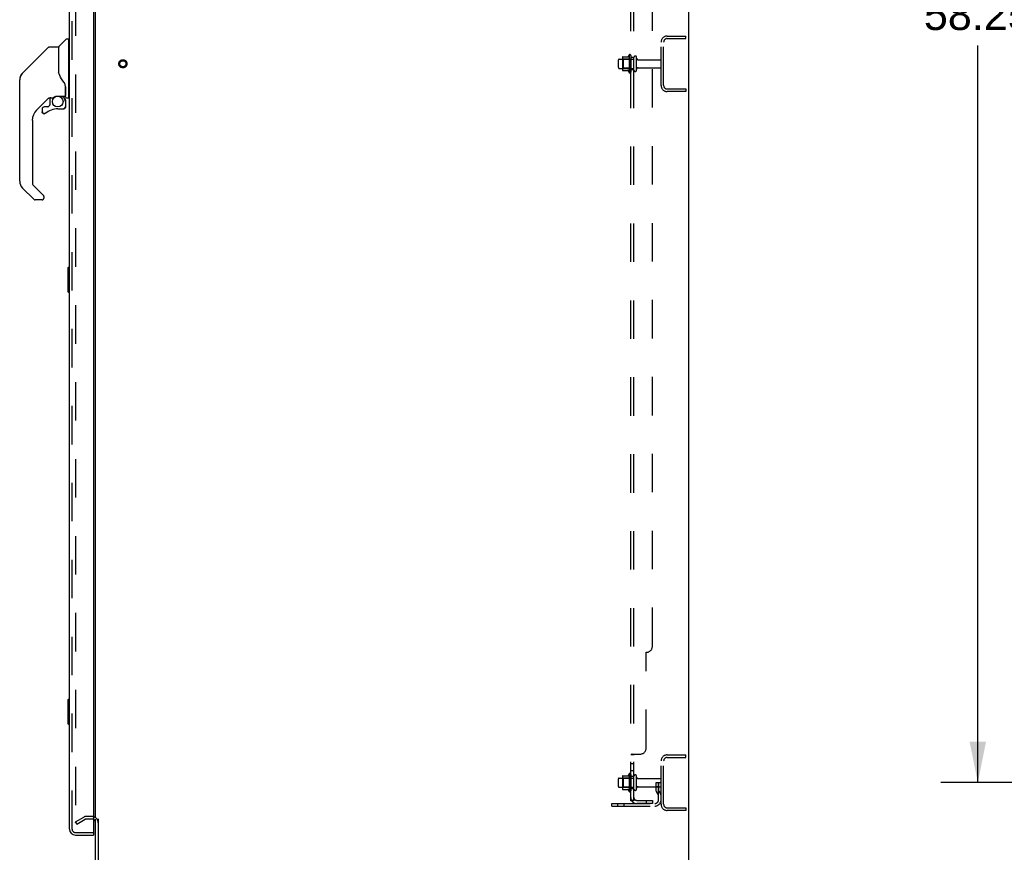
# Model space of a CAD drawing. Header units: inches. Extents: x 0 to 283, y 0 to 183.
# Tile 77 of 81: x 153 to 193, y 62 to 96. Entities that reach past the tile are written whole.
import ezdxf

# ---------------------------------------------------------------- set-up
doc = ezdxf.new("R2010")
doc.units = ezdxf.units.IN
doc.header["$LTSCALE"] = 15.583333
doc.header["$MEASUREMENT"] = 0
doc.linetypes.add('HIDDEN', pattern=[0.2, 0.1, -0.1])
doc.layers.get('0').update_dxf_attribs({"linetype": 'CONTINUOUS'})
for name, color, linetype in [('DEFAULT_2', 8, 'HIDDEN'), ('DIMENSIONS', 7, 'CONTINUOUS'), ('LEFTHAND_DOOR_ASSEMBLY', 7, 'CONTINUOUS'), ('RIGHTHAND_DOOR_ASSEMBLY', 7, 'CONTINUOUS'), ('SUBPANEL', 7, 'CONTINUOUS')]:
    doc.layers.add(name, color=color, linetype=linetype)
doc.styles.get("Standard").update_dxf_attribs({"font": 'arial.ttf'})
doc.dimstyles.new('DIMSTYLE_1', dxfattribs={"dimtxt": 1.25, "dimasz": 1.666667, "dimexe": 0.09, "dimexo": 0.07, "dimgap": 0.0375, "dimtad": 0, "dimtih": 1, "dimtoh": 1, "dimzin": 4, "dimdsep": 46, "dimtxsty": 'Standard', "dimblk": '_FILLED', "dimblk1": '_FILLED', "dimblk2": '_FILLED', "dimcen": 0.09, "dimadec": 3, "dimazin": 1, "dimtfac": 1, "dimtdec": 3, "dimtofl": 0, "dimtmove": 0, "dimatfit": 3, "dimldrblk": '_FILLED', "dimfxl": 0, "dimtolj": 1, "dimtzin": 4, "dimarcsym": 0})

# ---------------------------------------------------------------- blocks, each defined once
blk = doc.blocks.new('_FILLED')
at = {"color": 0, "linetype": 'ByBlock'}
blk.add_solid([(0, 0), (-1, 0.2), (-1, -0.2)], dxfattribs=at)
blk = doc.blocks.new('*D2')
at = {"layer": 'DIMENSIONS', "color": 2, "linetype": 'Continuous'}
for p, q in [((155.437, 121.149), (160.26, 121.149)), ((178.062, 121.149), (173.239, 121.149))]:
    blk.add_line(p, q, dxfattribs=at)
at = {"layer": 'DIMENSIONS', "color": 2, "linetype": 'Continuous', "xscale": 1.6666666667, "yscale": 1.6666666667, "zscale": 1.6666666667, "rotation": 180}
blk.add_blockref('_FILLED', (155.437, 121.149), dxfattribs=at)
at = {"layer": 'DIMENSIONS', "color": 2, "linetype": 'Continuous', "xscale": 1.6666666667, "yscale": 1.6666666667, "zscale": 1.6666666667}
blk.add_blockref('_FILLED', (178.062, 121.149), dxfattribs=at)
at = {"layer": 'DIMENSIONS', "color": 2, "linetype": 'Continuous', "insert": (166.749, 121.774), "char_height": 1.25, "width": 11.72862, "attachment_point": 2, "line_spacing_factor": 0.9}
blk.add_mtext('22.63 USABLE\\PDEPTH', dxfattribs=at)
blk = doc.blocks.new('*D4')
at = {"layer": 'DIMENSIONS', "color": 2, "linetype": 'Continuous'}
for p, q in [((202.088, 122.881), (190.611, 122.881)), ((192.111, 122.881), (192.111, 96.999)), ((192.111, 64.631), (192.111, 94.499)), ((202.088, 64.631), (190.611, 64.631))]:
    blk.add_line(p, q, dxfattribs=at)
at = {"layer": 'DIMENSIONS', "color": 2, "linetype": 'Continuous', "xscale": 1.6666666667, "yscale": 1.6666666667, "zscale": 1.6666666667}
for p, rotation in [((192.111, 122.881), 90), ((192.111, 64.631), 270)]:
    blk.add_blockref('_FILLED', p, dxfattribs=dict(at, rotation=rotation))
at = {"layer": 'DIMENSIONS', "color": 2, "linetype": 'Continuous', "insert": (192.111, 96.374), "char_height": 1.25, "width": 4.36803, "attachment_point": 2, "line_spacing_factor": 0.9}
blk.add_mtext('58.25', dxfattribs=at)

msp = doc.modelspace()

# ---------------------------------------------------------------- linework, layer by layer
at = {"color": 3, "linetype": 'Continuous'}
for p, q in [((180.391, 127.652), (180.391, 59.86)), ((156.391, 63.204), (156.391, 124.308)), ((156.391, 60.003), (156.391, 63.152)), ((156.495, 63.164), (156.495, 60.003))]:
    msp.add_line(p, q, dxfattribs=at)
msp.add_arc((156.248, 63.01), 0.142, 0, 63.5187, dxfattribs=at)
at = {"color": 7, "linetype": 'Continuous'}
msp.add_arc((156.248, 63.01), 0.246, 35.3272, 51.9227, dxfattribs=at)
at = {"layer": 'DEFAULT_2', "color": 8, "linetype": 'HIDDEN'}
for p, q in [((155.578, 124.491), (155.578, 63.022)), ((179.287, 92.878), (179.287, 94.635)), ((179.391, 92.878), (179.391, 94.635)), ((179.533, 94.881), (180.287, 94.881)), ((179.533, 94.777), (180.287, 94.777)), ((180.287, 94.777), (180.287, 94.881)), ((177.992, 94.112), (177.992, 93.4)), ((178.062, 94.09), (178.062, 93.422)), ((177.562, 93.599), (177.562, 93.914)), ((177.592, 93.944), (178.187, 93.944)), ((177.726, 94.012), (177.726, 93.501)), ((177.746, 93.94), (177.726, 93.96)), ((177.736, 94.034), (177.964, 94.034)), ((178.042, 93.94), (177.746, 93.94)), ((177.746, 93.94), (177.746, 93.573)), ((178.042, 93.94), (178.062, 93.96)), ((178.042, 93.94), (178.042, 93.573)), ((178.187, 93.499), (178.187, 94.014)), ((178.297, 93.499), (178.297, 94.014)), ((178.359, 93.921), (179.257, 93.921)), ((177.592, 93.569), (178.187, 93.569)), ((177.746, 93.573), (177.726, 93.553)), ((177.736, 93.479), (177.964, 93.479)), ((178.042, 93.573), (177.746, 93.573)), ((178.042, 93.573), (178.062, 93.553)), ((178.359, 93.591), (179.257, 93.591)), ((179.533, 92.735), (180.287, 92.735)), ((180.287, 92.631), (179.533, 92.631)), ((180.287, 92.735), (180.287, 92.631)), ((179.287, 63.753), (179.287, 65.51)), ((179.391, 63.753), (179.391, 65.51)), ((179.533, 65.756), (180.287, 65.756)), ((179.533, 65.652), (180.287, 65.652)), ((180.287, 65.652), (180.287, 65.756)), ((177.992, 64.987), (177.992, 64.275)), ((177.562, 64.474), (177.562, 64.789)), ((177.592, 64.819), (178.187, 64.819)), ((177.726, 64.887), (177.726, 64.376)), ((177.746, 64.815), (177.726, 64.835)), ((177.736, 64.909), (177.964, 64.909)), ((178.042, 64.815), (177.746, 64.815)), ((177.746, 64.815), (177.746, 64.448)), ((178.042, 64.815), (178.062, 64.835)), ((178.042, 64.815), (178.042, 64.448)), ((178.062, 64.965), (178.062, 64.297)), ((178.187, 64.374), (178.187, 64.889)), ((178.297, 64.374), (178.297, 64.889)), ((178.359, 64.796), (179.257, 64.796)), ((179.093, 64.631), (179.183, 64.631)), ((179.093, 64.291), (179.093, 64.631)), ((179.183, 64.631), (179.287, 64.631)), ((179.183, 63.93), (179.183, 64.631)), ((179.197, 64.291), (179.197, 64.631)), ((179.287, 64.631), (179.248, 64.631)), ((177.592, 64.444), (178.187, 64.444)), ((177.746, 64.448), (177.726, 64.428)), ((177.736, 64.354), (177.964, 64.354)), ((178.042, 64.448), (177.746, 64.448)), ((178.042, 64.448), (178.062, 64.428)), ((178.359, 64.466), (179.257, 64.466)), ((179.197, 64.456), (179.093, 64.456)), ((179.114, 64.224), (179.163, 64.156)), ((179.199, 64.285), (179.248, 64.217)), ((177.287, 63.788), (179.04, 63.788)), ((177.287, 63.684), (177.287, 63.788)), ((177.534, 63.684), (177.534, 63.788)), ((177.79, 63.684), (177.79, 63.788)), ((177.287, 63.684), (179.04, 63.684)), ((179.533, 63.61), (180.287, 63.61)), ((180.287, 63.506), (179.533, 63.506)), ((180.287, 63.61), (180.287, 63.506)), ((155.578, 63.042), (155.918, 63.238)), ((155.578, 63.042), (155.63, 62.952)), ((155.63, 62.952), (155.97, 63.148)), ((156.248, 63.256), (155.986, 63.256)), ((156.248, 63.152), (155.986, 63.152))]:
    msp.add_line(p, q, dxfattribs=at)
for points in [[(155.578, 63.022), (155.578, 63.02), (155.579, 63.017), (155.579, 63.015), (155.58, 63.013), (155.581, 63.011)], [(155.596, 63.002), (155.594, 63.002), (155.592, 63.002), (155.59, 63.003), (155.588, 63.004), (155.586, 63.005), (155.585, 63.006), (155.583, 63.008), (155.582, 63.009), (155.581, 63.011)], [(155.603, 63.004), (155.602, 63.003), (155.6, 63.002), (155.598, 63.002), (155.596, 63.002), (155.596, 63.002)]]:
    msp.add_lwpolyline(points, dxfattribs=at)
for radius in [0.164, 0.124]:
    msp.add_circle((157.495, 93.756), radius, dxfattribs=at)
for centre, radius, start, end in [((179.533, 94.635), 0.246, 90, 180), ((179.533, 94.635), 0.142, 90, 180), ((178.592, 93.756), 0.698, 149.3369, 156.0321), ((178.023, 94.09), 0.0384, 0, 145.5503), ((177.592, 93.914), 0.03, 90, 180), ((177.736, 94.024), 0.01, 90, 174.8062), ((177.867, 94.012), 0.141, 174.7919, 180), ((177.945, 94.044), 0.01, 270, 336.0321), ((178.242, 94.014), 0.055, 360, 180), ((178.359, 93.984), 0.0625, 180, 270), ((179.257, 93.891), 0.03, 360, 90), ((177.592, 93.599), 0.03, 180, 270), ((177.867, 93.501), 0.141, 180, 185.2081), ((177.736, 93.489), 0.01, 185.1938, 270), ((177.945, 93.469), 0.01, 23.9679, 90), ((178.592, 93.756), 0.698, 203.9679, 210.6631), ((178.023, 93.422), 0.0384, 214.4497, 360), ((178.242, 93.499), 0.055, 180, 0), ((178.359, 93.529), 0.0625, 90, 180), ((179.257, 93.621), 0.03, 270, 0), ((179.533, 92.878), 0.246, 180, 270), ((179.533, 92.878), 0.142, 180, 270), ((179.533, 65.51), 0.246, 90, 180), ((179.533, 65.51), 0.142, 90, 180), ((178.592, 64.631), 0.698, 149.3369, 156.0321), ((178.023, 64.965), 0.0384, 0, 145.5503), ((177.592, 64.789), 0.03, 90, 180), ((177.736, 64.899), 0.01, 90, 174.8062), ((177.867, 64.887), 0.141, 174.7919, 180), ((177.945, 64.919), 0.01, 270, 336.0321), ((178.242, 64.889), 0.055, 360, 180), ((178.359, 64.859), 0.0625, 180, 270), ((179.257, 64.766), 0.03, 360, 90), ((177.592, 64.474), 0.03, 180, 270), ((177.867, 64.376), 0.141, 180, 185.2081), ((177.736, 64.364), 0.01, 185.1938, 270), ((177.945, 64.344), 0.01, 23.9679, 90), ((178.592, 64.631), 0.698, 203.9679, 210.6631), ((178.023, 64.297), 0.0384, 214.4497, 360), ((178.242, 64.374), 0.055, 180, 0), ((178.359, 64.404), 0.0625, 90, 180), ((179.207, 64.291), 0.114, 180, 215.7539), ((179.207, 64.291), 0.01, 180, 215.7539), ((179.079, 64.095), 0.208, 0, 35.7539), ((179.257, 64.496), 0.03, 270, 0), ((179.04, 63.93), 0.246, 270, 360), ((179.04, 63.93), 0.142, 270, 360), ((179.079, 64.095), 0.104, 0, 35.7539), ((179.533, 63.753), 0.246, 180, 270), ((179.533, 63.753), 0.142, 180, 270), ((155.986, 63.119), 0.137, 90, 120), ((155.986, 63.119), 0.033, 90, 120), ((156.248, 63.01), 0.246, 51.9227, 90), ((156.248, 63.01), 0.142, 63.5187, 90), ((156.248, 63.01), 0.246, 0, 35.3272)]:
    msp.add_arc(centre, radius, start, end, dxfattribs=at)
at = {"layer": 'LEFTHAND_DOOR_ASSEMBLY', "color": 8, "linetype": 'HIDDEN'}
for p, q in [((155.437, 62.753), (155.437, 124.76)), ((155.579, 62.61), (156.292, 62.61))]:
    msp.add_line(p, q, dxfattribs=at)
at = {"layer": 'LEFTHAND_DOOR_ASSEMBLY', "color": 7, "linetype": 'Continuous'}
for centre, radius, start, end in [((153.711, 93.101), 0.394, 135, 159.0521), ((153.711, 93.101), 0.394, 171.936, 173.8586), ((155.148, 92.469), 0.0197, 270, 360), ((153.711, 88.998), 0.394, 180, 225), ((153.94, 88.323), 0.0787, 225, 270), ((154.223, 88.323), 0.0787, 270, 351.018)]:
    msp.add_arc(centre, radius, start, end, dxfattribs=at)
at = {"layer": 'LEFTHAND_DOOR_ASSEMBLY', "color": 8, "linetype": 'HIDDEN'}
msp.add_arc((155.579, 62.753), 0.142, 180, 270, dxfattribs=at)
at = {"layer": 'RIGHTHAND_DOOR_ASSEMBLY', "color": 3, "linetype": 'Continuous'}
for p, q in [((156.312, 124.882), (156.312, 62.63)), ((155.333, 62.753), (155.333, 124.76)), ((155.579, 62.506), (156.312, 62.506))]:
    msp.add_line(p, q, dxfattribs=at)
at = {"layer": 'RIGHTHAND_DOOR_ASSEMBLY', "color": 8, "linetype": 'HIDDEN'}
for p, q in [((155.437, 62.753), (155.437, 124.76)), ((155.579, 62.61), (156.292, 62.61))]:
    msp.add_line(p, q, dxfattribs=at)
at = {"layer": 'RIGHTHAND_DOOR_ASSEMBLY', "color": 7, "linetype": 'Continuous'}
for p, q in [((154.908, 94.454), (155.203, 94.749)), ((155.286, 94.76), (155.231, 94.76)), ((155.293, 94.752), (155.293, 92.386)), ((155.293, 94.701), (155.333, 94.701)), ((153.738, 93.685), (154.475, 94.422)), ((154.531, 94.445), (154.884, 94.445)), ((154.892, 94.437), (154.892, 93.393)), ((154.9, 93.381), (154.9, 94.433)), ((153.365, 93.29), (153.365, 93.289)), ((153.738, 93.685), (153.432, 93.379)), ((153.432, 93.379), (153.697, 93.644)), ((153.738, 93.685), (153.738, 93.685)), ((154.912, 93.349), (154.892, 93.402)), ((154.94, 93.283), (154.912, 93.349)), ((153.317, 88.998), (153.317, 93.101)), ((153.332, 93.209), (153.325, 93.178)), ((155.167, 92.825), (155.166, 92.848)), ((155.167, 92.825), (155.167, 92.469)), ((155.175, 92.819), (155.175, 92.827)), ((155.175, 92.418), (155.175, 92.819)), ((154.497, 92.377), (154.002, 91.882)), ((154.541, 92.375), (154.541, 92.091)), ((154.58, 92.378), (154.656, 92.378)), ((154.852, 92.45), (155.148, 92.45)), ((155.048, 92.45), (155.114, 92.384)), ((155.108, 92.379), (155.106, 92.377)), ((155.16, 92.245), (155.169, 92.245)), ((155.171, 92.245), (155.171, 92.008)), ((155.215, 92.378), (155.286, 92.378)), ((155.293, 92.437), (155.333, 92.437)), ((154.226, 91.929), (154.226, 91.81)), ((154.229, 91.801), (154.228, 91.81)), ((154.237, 91.81), (154.228, 91.81)), ((154.305, 91.733), (154.297, 91.733)), ((154.458, 92.008), (154.305, 92.008)), ((154.314, 91.733), (154.305, 91.733)), ((154.323, 91.735), (154.314, 91.733)), ((154.331, 91.737), (154.323, 91.735)), ((154.339, 91.741), (154.331, 91.737)), ((154.347, 91.745), (154.339, 91.741)), ((154.354, 91.75), (154.347, 91.745)), ((154.538, 92.083), (154.466, 92.011)), ((154.856, 91.929), (155.093, 91.929)), ((155.169, 92.008), (155.16, 92.008)), ((153.829, 91.464), (153.829, 88.913)), ((153.885, 88.268), (153.432, 88.72)), ((153.852, 88.857), (154.283, 88.426)), ((154.223, 88.244), (153.94, 88.244)), ((154.301, 88.383), (154.301, 88.323)), ((155.273, 85.491), (155.273, 84.521)), ((155.333, 85.506), (155.288, 85.506)), ((155.319, 85.406), (155.319, 84.606)), ((155.288, 84.506), (155.333, 84.506)), ((155.273, 67.991), (155.273, 67.021)), ((155.333, 68.006), (155.288, 68.006)), ((155.319, 67.906), (155.319, 67.106)), ((155.288, 67.006), (155.333, 67.006)), ((156.292, 62.61), (156.312, 62.61)), ((156.312, 62.61), (156.312, 62.506))]:
    msp.add_line(p, q, dxfattribs=at)
for points in [[(154.475, 94.422), (154.483, 94.429), (154.491, 94.435), (154.5, 94.439), (154.51, 94.443), (154.52, 94.445), (154.531, 94.445)], [(153.432, 93.379), (153.411, 93.356), (153.385, 93.323), (153.364, 93.287), (153.346, 93.249), (153.332, 93.209)], [(154.892, 93.563), (154.892, 93.564), (154.893, 93.565), (154.894, 93.566), (154.896, 93.568), (154.898, 93.569), (154.9, 93.57)], [(155.114, 92.995), (155.064, 93.068), (155.015, 93.145), (154.974, 93.216), (154.94, 93.283)], [(155.166, 92.848), (155.162, 92.883), (155.153, 92.917), (155.14, 92.949), (155.125, 92.978), (155.114, 92.995)], [(155.167, 92.78), (155.168, 92.779), (155.169, 92.775), (155.17, 92.771), (155.171, 92.768)], [(155.171, 92.768), (155.172, 92.761), (155.173, 92.755), (155.174, 92.748), (155.175, 92.742), (155.175, 92.735), (155.175, 92.728)], [(154.657, 92.378), (154.661, 92.379), (154.665, 92.38), (154.668, 92.381), (154.67, 92.383), (154.673, 92.384), (154.676, 92.386), (154.679, 92.388), (154.683, 92.39)], [(154.683, 92.39), (154.695, 92.399), (154.7, 92.402), (154.706, 92.405), (154.712, 92.409), (154.719, 92.413), (154.726, 92.417), (154.734, 92.421), (154.743, 92.425), (154.752, 92.429), (154.762, 92.433), (154.772, 92.437), (154.784, 92.44), (154.796, 92.443), (154.808, 92.446), (154.821, 92.448), (154.835, 92.449), (154.848, 92.45), (154.852, 92.45)], [(155.16, 92.245), (155.16, 92.26), (155.158, 92.274), (155.155, 92.289), (155.151, 92.303), (155.146, 92.316), (155.14, 92.33), (155.133, 92.342), (155.125, 92.354), (155.116, 92.366), (155.106, 92.377)], [(155.112, 92.383), (155.112, 92.383), (155.112, 92.382), (155.111, 92.382), (155.11, 92.381), (155.108, 92.379)], [(155.112, 92.383), (155.122, 92.372), (155.132, 92.36), (155.14, 92.347), (155.148, 92.334), (155.154, 92.32), (155.16, 92.305), (155.164, 92.291), (155.167, 92.276), (155.168, 92.261), (155.169, 92.245)], [(154.297, 91.733), (154.288, 91.735), (154.28, 91.737), (154.272, 91.74), (154.264, 91.745), (154.257, 91.75), (154.251, 91.755), (154.245, 91.762), (154.24, 91.769), (154.236, 91.776), (154.233, 91.784), (154.23, 91.793), (154.229, 91.801)], [(154.237, 91.81), (154.238, 91.802), (154.239, 91.794), (154.241, 91.787), (154.244, 91.78), (154.248, 91.773), (154.252, 91.767), (154.257, 91.761), (154.263, 91.756), (154.269, 91.752), (154.276, 91.748), (154.283, 91.745), (154.291, 91.743), (154.298, 91.742), (154.306, 91.742), (154.313, 91.742), (154.321, 91.744), (154.328, 91.746), (154.335, 91.749), (154.342, 91.753), (154.348, 91.757)], [(155.092, 91.94), (155.1, 91.94), (155.108, 91.942), (155.115, 91.944), (155.122, 91.947), (155.128, 91.95), (155.135, 91.955), (155.14, 91.96), (155.145, 91.965), (155.15, 91.972), (155.153, 91.978), (155.156, 91.985), (155.158, 91.993), (155.16, 92), (155.16, 92.008)], [(155.092, 91.94), (155.092, 91.938), (155.092, 91.935)], [(155.092, 91.935), (155.092, 91.934), (155.093, 91.933), (155.093, 91.932), (155.093, 91.931), (155.093, 91.931)], [(155.169, 92.008), (155.169, 91.999), (155.167, 91.991), (155.165, 91.982), (155.162, 91.974), (155.157, 91.967), (155.152, 91.96), (155.147, 91.954), (155.14, 91.948), (155.133, 91.943), (155.126, 91.939), (155.118, 91.935), (155.11, 91.933), (155.101, 91.932), (155.093, 91.931)], [(154.288, 88.42), (154.287, 88.421), (154.287, 88.422), (154.286, 88.423), (154.285, 88.424), (154.284, 88.425), (154.283, 88.426)], [(155.318, 85.442), (155.318, 85.437), (155.319, 85.431), (155.319, 85.425), (155.319, 85.419), (155.319, 85.413), (155.319, 85.406)], [(155.319, 84.606), (155.319, 84.6), (155.319, 84.594), (155.319, 84.588), (155.319, 84.582), (155.318, 84.576), (155.318, 84.57)], [(155.318, 67.942), (155.318, 67.937), (155.319, 67.931), (155.319, 67.925), (155.319, 67.919), (155.319, 67.913), (155.319, 67.906)], [(155.319, 67.106), (155.319, 67.1), (155.319, 67.094), (155.319, 67.088), (155.319, 67.082), (155.318, 67.076), (155.318, 67.07)]]:
    msp.add_lwpolyline(points, dxfattribs=at)
msp.add_circle((154.856, 92.224), 0.217, dxfattribs=at)
for centre, radius, start, end in [((155.231, 94.721), 0.0394, 90, 135), ((155.286, 94.752), 0.00787, 0, 90), ((154.884, 94.437), 0.00787, 0, 90), ((154.912, 94.263), 0.0197, 180, 233.006), ((154.929, 94.433), 0.0295, 135, 180), ((153.711, 93.101), 0.394, 135, 167.3768), ((153.711, 93.101), 0.394, 168.7096, 180), ((154.58, 92.181), 0.197, 90, 129.3806), ((154.974, 92.245), 0.197, 0, 45), ((155.148, 92.469), 0.0197, 270, 360), ((155.215, 92.418), 0.0394, 180, 270), ((155.286, 92.386), 0.00787, 270, 360), ((154.419, 91.464), 0.591, 135, 180), ((154.305, 91.929), 0.0787, 90, 180), ((154.305, 91.81), 0.0787, 180, 309.5212), ((154.856, 91.141), 0.787, 90, 129.5212), ((154.458, 92.019), 0.0118, 270, 315), ((154.53, 92.091), 0.0118, 315, 360), ((155.093, 92.008), 0.0787, 270, 360), ((153.711, 88.998), 0.394, 180, 225), ((153.908, 88.913), 0.0787, 180, 225), ((153.94, 88.323), 0.0787, 225, 270), ((154.223, 88.323), 0.0787, 270, 360), ((154.242, 88.383), 0.0591, 0, 38.8674), ((155.288, 85.491), 0.015, 90, 180), ((155.318, 85.491), 0.015, 0, 90), ((155.288, 84.521), 0.015, 180, 270), ((155.318, 84.521), 0.015, 270, 360), ((155.288, 67.991), 0.015, 90, 180), ((155.318, 67.991), 0.015, 0, 90), ((155.288, 67.021), 0.015, 180, 270), ((155.318, 67.021), 0.015, 270, 360)]:
    msp.add_arc(centre, radius, start, end, dxfattribs=at)
at = {"layer": 'RIGHTHAND_DOOR_ASSEMBLY', "color": 3, "linetype": 'Continuous'}
for centre, radius, start, end in [((155.579, 62.753), 0.246, 180, 270), ((156.292, 62.63), 0.02, 270, 360)]:
    msp.add_arc(centre, radius, start, end, dxfattribs=at)
at = {"layer": 'RIGHTHAND_DOOR_ASSEMBLY', "color": 8, "linetype": 'HIDDEN'}
msp.add_arc((155.579, 62.753), 0.142, 180, 270, dxfattribs=at)
at = {"layer": 'SUBPANEL', "color": 8, "linetype": 'HIDDEN'}
for p, q in [((178.062, 63.913), (178.062, 123.6)), ((178.187, 63.913), (178.187, 123.6)), ((178.937, 70.163), (178.937, 117.35)), ((178.187, 94.006), (178.062, 94.006)), ((178.187, 93.506), (178.062, 93.506)), ((178.687, 66.038), (178.687, 69.913)), ((178.116, 65.788), (178.437, 65.788)), ((178.187, 65.752), (178.062, 65.752)), ((178.187, 65.391), (178.062, 65.391)), ((178.071, 65.765), (178.068, 65.763)), ((178.206, 65.772), (178.205, 65.77)), ((178.187, 65.11), (178.062, 65.11)), ((178.187, 64.881), (178.062, 64.881)), ((178.187, 64.381), (178.062, 64.381)), ((178.187, 63.913), (178.062, 63.913)), ((178.116, 63.874), (178.212, 63.953)), ((178.127, 63.912), (178.131, 63.913)), ((178.299, 63.913), (178.937, 63.913)), ((178.937, 63.788), (178.299, 63.788)), ((178.687, 63.913), (178.687, 63.788)), ((178.937, 63.913), (178.937, 63.788))]:
    msp.add_line(p, q, dxfattribs=at)
for points in [[(178.116, 65.788), (178.113, 65.786), (178.111, 65.784), (178.108, 65.782), (178.104, 65.781), (178.1, 65.779), (178.096, 65.777)], [(178.212, 65.788), (178.213, 65.786), (178.213, 65.784), (178.213, 65.782), (178.213, 65.781), (178.212, 65.779), (178.211, 65.778), (178.21, 65.776), (178.209, 65.775), (178.208, 65.773), (178.206, 65.772), (178.205, 65.77), (178.203, 65.769), (178.201, 65.768)], [(178.212, 65.788), (178.213, 65.786), (178.213, 65.784), (178.213, 65.782), (178.213, 65.781), (178.212, 65.779), (178.211, 65.778), (178.21, 65.776), (178.209, 65.775), (178.208, 65.773)], [(178.096, 65.777), (178.089, 65.774), (178.085, 65.772), (178.081, 65.771), (178.078, 65.769), (178.074, 65.767), (178.071, 65.765), (178.068, 65.763), (178.066, 65.761), (178.064, 65.759), (178.063, 65.757), (178.062, 65.755), (178.062, 65.754), (178.062, 65.752)], [(178.064, 65.759), (178.063, 65.757), (178.062, 65.755), (178.062, 65.754), (178.062, 65.752)], [(178.201, 65.768), (178.197, 65.765), (178.195, 65.764), (178.194, 65.762), (178.192, 65.761), (178.19, 65.759), (178.189, 65.758), (178.188, 65.757), (178.187, 65.755), (178.187, 65.754), (178.187, 65.752)], [(178.194, 65.762), (178.192, 65.761), (178.19, 65.759), (178.189, 65.758), (178.188, 65.757), (178.187, 65.755), (178.187, 65.754), (178.187, 65.752)], [(178.085, 63.892), (178.081, 63.894), (178.078, 63.895), (178.074, 63.897), (178.071, 63.899), (178.068, 63.901), (178.066, 63.903), (178.064, 63.905), (178.063, 63.907), (178.062, 63.909), (178.062, 63.911), (178.062, 63.913)], [(178.116, 63.874), (178.113, 63.876), (178.111, 63.879), (178.108, 63.881), (178.104, 63.883), (178.1, 63.885), (178.096, 63.887), (178.092, 63.889), (178.085, 63.892)], [(178.191, 63.936), (178.191, 63.936), (178.191, 63.935), (178.19, 63.935), (178.19, 63.935), (178.19, 63.935), (178.189, 63.935), (178.189, 63.934), (178.188, 63.934), (178.188, 63.934), (178.187, 63.933), (178.186, 63.933), (178.186, 63.933), (178.185, 63.932), (178.184, 63.932), (178.184, 63.931), (178.183, 63.931), (178.182, 63.931), (178.182, 63.93), (178.181, 63.93), (178.18, 63.93), (178.179, 63.929), (178.179, 63.929), (178.178, 63.928), (178.177, 63.928), (178.176, 63.928), (178.175, 63.927), (178.175, 63.927), (178.174, 63.927), (178.173, 63.926), (178.172, 63.926), (178.171, 63.925), (178.17, 63.925), (178.169, 63.925), (178.169, 63.924), (178.168, 63.924), (178.167, 63.924), (178.166, 63.923), (178.165, 63.923), (178.164, 63.922), (178.163, 63.922), (178.162, 63.922), (178.161, 63.921), (178.16, 63.921), (178.158, 63.92), (178.157, 63.92), (178.156, 63.92), (178.155, 63.919), (178.154, 63.919), (178.153, 63.919), (178.152, 63.918), (178.15, 63.918), (178.149, 63.917), (178.148, 63.917), (178.147, 63.917), (178.146, 63.916), (178.145, 63.916), (178.144, 63.916), (178.143, 63.916), (178.142, 63.915), (178.141, 63.915), (178.14, 63.915), (178.139, 63.915), (178.138, 63.914), (178.137, 63.914), (178.136, 63.914), (178.135, 63.914), (178.134, 63.913), (178.133, 63.913), (178.132, 63.913), (178.131, 63.913), (178.13, 63.913), (178.129, 63.913), (178.129, 63.913), (178.128, 63.913), (178.128, 63.913), (178.127, 63.912), (178.127, 63.912), (178.127, 63.912)], [(178.205, 63.94), (178.201, 63.936), (178.199, 63.934), (178.197, 63.932), (178.195, 63.93), (178.194, 63.927), (178.192, 63.925), (178.19, 63.923), (178.189, 63.92), (178.188, 63.918), (178.187, 63.916), (178.187, 63.914), (178.187, 63.913)], [(178.187, 63.932), (178.187, 63.933), (178.188, 63.933), (178.188, 63.934), (178.189, 63.934), (178.189, 63.934), (178.19, 63.935), (178.19, 63.935), (178.19, 63.935), (178.191, 63.935), (178.191, 63.935), (178.191, 63.936)], [(178.212, 63.953), (178.213, 63.953), (178.213, 63.952), (178.213, 63.951), (178.213, 63.95), (178.212, 63.949), (178.211, 63.948), (178.21, 63.947), (178.209, 63.945), (178.208, 63.943), (178.206, 63.942), (178.205, 63.94)]]:
    msp.add_lwpolyline(points, dxfattribs=at)
for centre, radius, start, end in [((178.687, 70.163), 0.25, 270, 360), ((178.437, 66.038), 0.25, 270, 360), ((178.299, 64.025), 0.237, 180, 270), ((178.299, 64.025), 0.112, 180, 270)]:
    msp.add_arc(centre, radius, start, end, dxfattribs=at)

# ---------------------------------------------------------------- dimensions: what is measured, and where the dimension line sits
at = {"layer": 'DIMENSIONS', "color": 2, "linetype": 'Continuous'}
dim = msp.add_linear_dim(base=(192.111, 122.881), p1=(202.158, 64.631), p2=(202.158, 122.881), angle=90, dimstyle='DIMSTYLE_1', dxfattribs=at)
dim.commit()
dim.dimension.update_dxf_attribs({"geometry": '*D4', "text_midpoint": (192.111, 95.742), "dimtype": 160})
dim = msp.add_linear_dim(base=(178.061766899, 121.149464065), p1=(155.436766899, 62.610287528), p2=(178.061766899, 65.787537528), text='<> USABLE\\PDEPTH', dimstyle='DIMSTYLE_1', dxfattribs=at)
dim.commit()
dim.dimension.update_dxf_attribs({"geometry": '*D2', "text_midpoint": (166.749266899, 120.211964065), "dimtype": 160})

doc.saveas('drawing.dxf')
